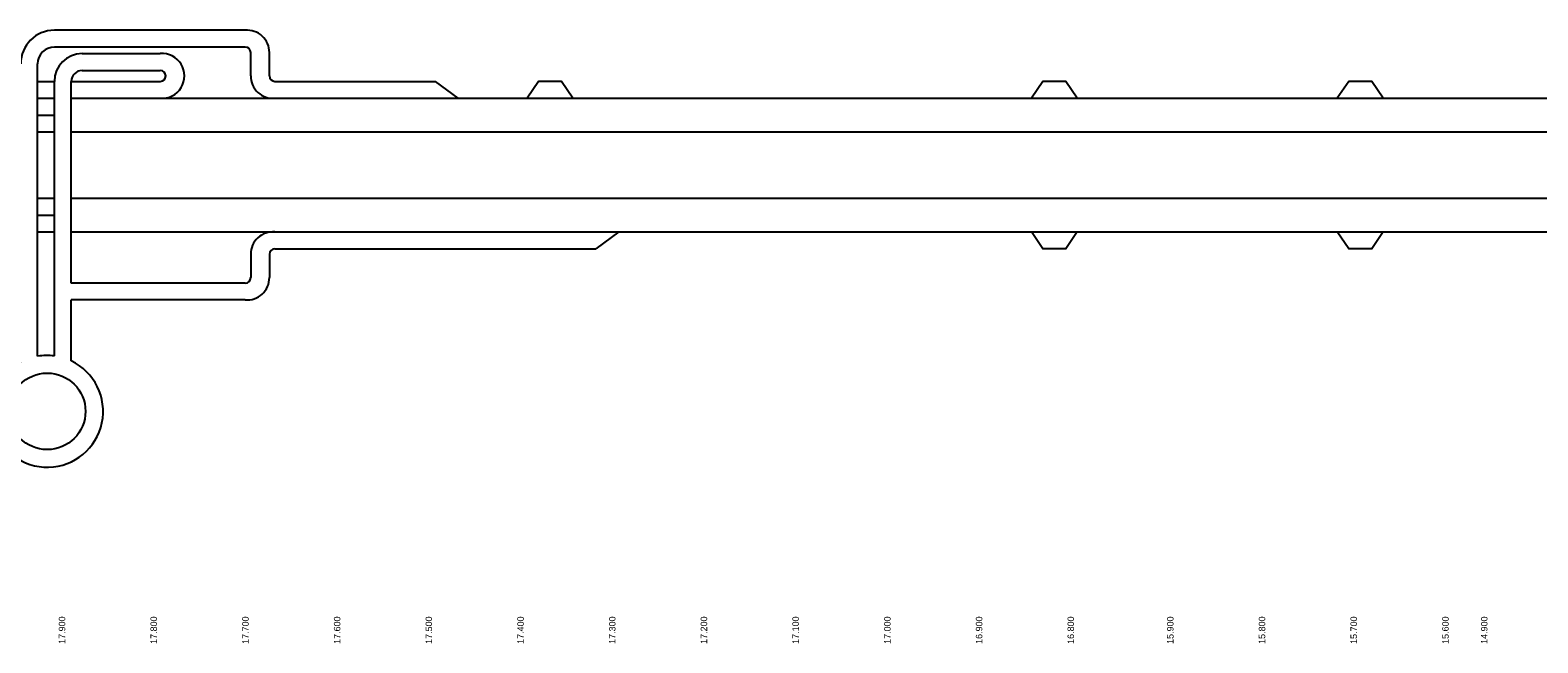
# Model space of a CAD drawing. Header units: metres. Extents: x 361 to 17837, y -7431 to 4905.
# Tile 3 of 29: x 8581 to 9558, y -5989 to -5592. Entities that reach past the tile are written whole.
import ezdxf

# ---------------------------------------------------------------- set-up
doc = ezdxf.new("R2010")
doc.units = ezdxf.units.M
doc.linetypes.add('ACAD_ISO03W100', pattern=[30, 12, -18])
doc.layers.add('ANWBwit', color=7, linetype='Continuous')
doc.layers.add('Tekenwerk', color=7, linetype='Continuous')

msp = doc.modelspace()

# ---------------------------------------------------------------- linework, layer by layer
at = {"color": 7}
for p, q in [((8586.084, -5670.021), (8586.084, -5613.779)), ((8596.973, -5670.021), (8596.973, -5625.111)), ((8607.863, -5670.021), (8607.863, -5625.111)), ((8739.781, -5625.111), (8843.723, -5625.111)), ((8858.571, -5636.001), (8843.723, -5625.111)), ((8586.084, -5636.001), (8596.973, -5636.001)), ((8607.863, -5636.001), (9320.117, -5636.001)), ((9320.117, -5636.001), (9536.3, -5636.001)), ((9536.3, -5636.001), (9710.151, -5636.001)), ((8586.084, -5657.78), (8596.973, -5657.78)), ((8607.863, -5657.78), (9320.117, -5657.78)), ((9320.117, -5657.78), (9536.3, -5657.78)), ((9536.3, -5657.78), (9710.151, -5657.78)), ((8586.084, -5803.07), (8586.084, -5670.021)), ((8596.973, -5802.826), (8596.973, -5670.021)), ((8607.863, -5755.7), (8607.863, -5670.021)), ((8586.084, -5700.81), (8596.973, -5700.81)), ((8607.863, -5700.81), (9320.117, -5700.81)), ((9320.117, -5700.81), (9536.3, -5700.81)), ((9536.3, -5700.81), (9710.151, -5700.81)), ((8586.084, -5722.589), (8596.973, -5722.589)), ((8607.863, -5722.589), (9320.117, -5722.589)), ((8962.513, -5722.589), (8947.664, -5733.479)), ((9320.117, -5722.589), (9536.3, -5722.589)), ((9536.3, -5722.589), (9710.151, -5722.589)), ((8739.781, -5733.479), (8947.664, -5733.479)), ((8607.863, -5806.031), (8607.863, -5766.59))]:
    msp.add_line(p, q, dxfattribs=at)
at = {"color": 7, "linetype": 'ACAD_ISO03W100'}
for p, q in [((8586.084, -5646.89), (8596.973, -5646.89)), ((8586.084, -5711.7), (8596.973, -5711.7))]:
    msp.add_line(p, q, dxfattribs=at)
at = {"color": 7}
for points in [[(8720.558, -5592), (8596.973, -5592)], [(8720.558, -5602.89), (8596.973, -5602.89)], [(8614.932, -5607.153), (8665.537, -5607.153)], [(8724.092, -5621.577), (8724.092, -5606.424)], [(8736.246, -5621.577), (8736.246, -5606.424)], [(8614.932, -5618.042), (8665.537, -5618.042)], [(8586.084, -5625.111), (8596.973, -5625.111)], [(8607.863, -5625.111), (8665.537, -5625.111)], [(8932.815, -5636.001), (8925.391, -5625.111), (8910.542, -5625.111), (8903.118, -5636.001)], [(9259.489, -5636.001), (9252.065, -5625.111), (9237.216, -5625.111), (9229.791, -5636.001)], [(9457.593, -5636.001), (9450.169, -5625.111), (9435.32, -5625.111), (9427.896, -5636.001)], [(9259.489, -5722.589), (9252.065, -5733.479), (9237.216, -5733.479), (9229.791, -5722.589)], [(9457.593, -5722.589), (9450.169, -5733.479), (9435.32, -5733.479), (9427.896, -5722.589)], [(8724.092, -5737.013), (8724.092, -5752.165)], [(8736.246, -5737.013), (8736.246, -5752.165)], [(8720.558, -5755.7), (8607.863, -5755.7)], [(8720.558, -5766.59), (8607.863, -5766.59)]]:
    msp.add_lwpolyline(points, dxfattribs=at)
for centre, radius, start, end in [((8596.973, -5613.779), 21.779, 90, 180), ((8721.771, -5606.424), 14.475, 0, 94.808959), ((8596.973, -5613.779), 10.889, 90, 180), ((8720.558, -5606.424), 3.535, 0, 90), ((8614.932, -5625.111), 17.959, 90, 180), ((8666.75, -5621.577), 14.475, 265.191041, 94.808959), ((8614.932, -5625.111), 7.069, 90, 180), ((8665.537, -5621.577), 3.535, 270, 90), ((8738.567, -5621.577), 14.475, 180, 274.808959), ((8739.781, -5621.577), 3.535, 180, 270), ((8738.567, -5737.013), 14.475, 85.191041, 180), ((8739.781, -5737.013), 3.535, 90, 180), ((8721.771, -5752.165), 14.475, 265.191041, 0), ((8720.558, -5752.165), 3.535, 270, 360)]:
    msp.add_arc(centre, radius, start, end, dxfattribs=at)
at = {"layer": 'Tekenwerk', "color": 7}
msp.add_circle((8592.329, -5838.716), 24.783, dxfattribs=at)
for start, end in [(118.25959, 64.580022), (82.62607, 99.936776)]:
    msp.add_arc((8592.329, -5838.716), 36.189, start, end, dxfattribs=at)

# ---------------------------------------------------------------- texts
at = {"layer": 'ANWBwit', "color": 7, "char_height": 4.17656, "width": 65.1844, "attachment_point": 5, "rotation": 90}
for s, insert in [('{\\fSwis721 Blk BT|b0|i0|c0|p34;17.900}', (8601.93, -5980.389)), ('{\\fSwis721 Blk BT|b0|i0|c0|p34;17.800}', (8661.325, -5980.389)), ('{\\fSwis721 Blk BT|b0|i0|c0|p34;17.700}', (8720.721, -5980.389)), ('{\\fSwis721 Blk BT|b0|i0|c0|p34;17.600}', (8780.116, -5980.389)), ('{\\fSwis721 Blk BT|b0|i0|c0|p34;17.500}', (8839.511, -5980.389)), ('{\\fSwis721 Blk BT|b0|i0|c0|p34;17.400}', (8898.906, -5980.389)), ('{\\fSwis721 Blk BT|b0|i0|c0|p34;17.300}', (8958.301, -5980.389)), ('{\\fSwis721 Blk BT|b0|i0|c0|p34;17.200}', (9017.697, -5980.389)), ('{\\fSwis721 Blk BT|b0|i0|c0|p34;17.100}', (9077.092, -5980.389)), ('{\\fSwis721 Blk BT|b0|i0|c0|p34;17.000}', (9136.487, -5980.389)), ('{\\fSwis721 Blk BT|b0|i0|c0|p34;16.900}', (9195.882, -5980.389)), ('{\\fSwis721 Blk BT|b0|i0|c0|p34;16.800}', (9255.277, -5980.389)), ('{\\fSwis721 Blk BT|b0|i0|c0|p34;15.900}', (9319.742, -5980.389)), ('{\\fSwis721 Blk BT|b0|i0|c0|p34;15.800}', (9379.138, -5980.389)), ('{\\fSwis721 Blk BT|b0|i0|c0|p34;15.700}', (9438.533, -5980.389)), ('{\\fSwis721 Blk BT|b0|i0|c0|p34;15.600}', (9497.928, -5980.389)), ('{\\fSwis721 Blk BT|b0|i0|c0|p34;14.900}', (9523.066, -5980.389))]:
    msp.add_mtext(s, dxfattribs=dict(at, insert=insert))

doc.saveas('drawing.dxf')
